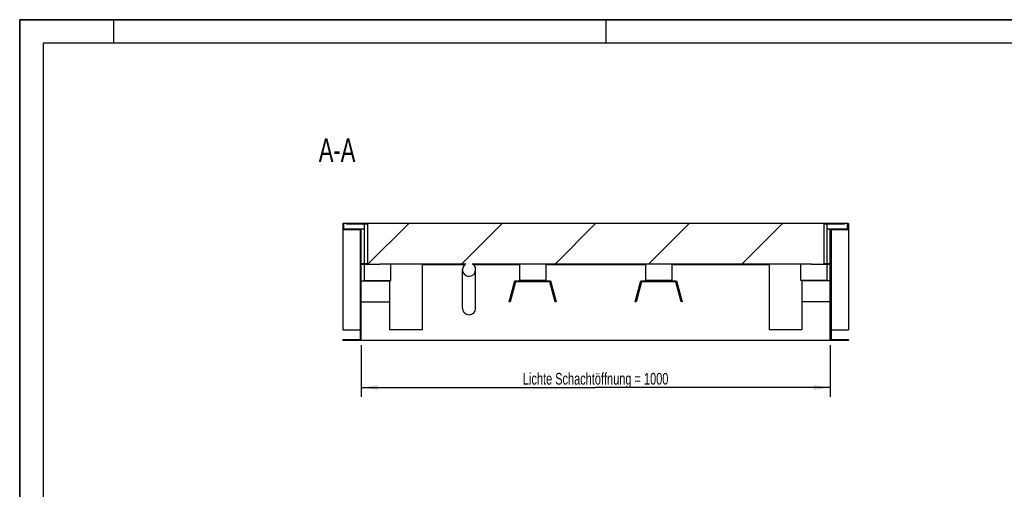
# Model space of a CAD drawing. Header units: millimetres. Extents: x 0 to 4200, y 0 to 2970.
# Tile 2 of 5: x 0 to 2100, y 1969 to 2970. Entities that reach past the tile are written whole.
import ezdxf

# ---------------------------------------------------------------- set-up
doc = ezdxf.new("R2010")
doc.units = ezdxf.units.MM
doc.header["$LTSCALE"] = 231
doc.layers.get('0').update_dxf_attribs({"linetype": 'CONTINUOUS'})
for name, color, linetype in [('_2D-BEM', 7, 'CONTINUOUS'), ('_ACHSEN', 7, 'CONTINUOUS'), ('_ZEICHNUNGSELEM', 7, 'CONTINUOUS')]:
    doc.layers.add(name, color=color, linetype=linetype)
doc.styles.get("Standard").update_dxf_attribs({"font": 'txt', "width": 0.7})
doc.dimstyles.new('DIMSTYLE_1', dxfattribs={"dimtxt": 25, "dimasz": 35, "dimexe": 2, "dimexo": 1, "dimtad": 1, "dimdec": 1, "dimtxsty": 'Standard', "dimblk": '_FILLED', "dimblk1": '_FILLED', "dimblk2": '_FILLED', "dimcen": 0.09, "dimadec": 1, "dimazin": 2, "dimtp": 0.8, "dimtm": 0.8, "dimtfac": 1, "dimtdec": 1, "dimtofl": 0, "dimtmove": 0, "dimatfit": 3, "dimldrblk": '_FILLED', "dimfxl": 1, "dimtolj": 1, "dimarcsym": 0})

# ---------------------------------------------------------------- blocks, each defined once
blk = doc.blocks.new('_FILLED')
at = {"color": 0, "linetype": 'ByBlock'}
blk.add_solid([(0, 0), (-1, 0.143), (-1, -0.143)], dxfattribs=at)
blk = doc.blocks.new('*D2')
at = {"layer": '_2D-BEM', "color": 2, "linetype": 'Continuous', "transparency": 16777216}
for p, q in [((728.4, 2275.7), (728.4, 2165.7)), ((1728.4, 2275.7), (1728.4, 2165.7)), ((728.4, 2185.7), (1228.4, 2185.7)), ((1728.4, 2185.7), (1228.4, 2185.7))]:
    blk.add_line(p, q, dxfattribs=at)
at = {"layer": '_2D-BEM', "color": 2, "linetype": 'Continuous', "transparency": 16777216, "xscale": 35, "yscale": 35, "zscale": 35, "rotation": 180}
blk.add_blockref('_FILLED', (728.4, 2185.7), dxfattribs=at)
at = {"layer": '_2D-BEM', "color": 2, "linetype": 'Continuous', "transparency": 16777216, "xscale": 35, "yscale": 35, "zscale": 35}
blk.add_blockref('_FILLED', (1728.4, 2185.7), dxfattribs=at)
at = {"layer": '_2D-BEM', "color": 2, "linetype": 'Continuous', "transparency": 16777216, "insert": (1228.4, 2216.9), "char_height": 25, "width": 723.571, "attachment_point": 2, "line_spacing_factor": 0.9}
blk.add_mtext('Lichte Schachtöffnung = 1000', dxfattribs=at)

msp = doc.modelspace()

# ---------------------------------------------------------------- hatches: boundary and pattern name
at = {"linetype": 'Continuous'}
h = msp.add_hatch(dxfattribs=at)
h.set_pattern_fill('ANSI31', color=2, style=0, pattern_type=2)
h.set_pattern_definition([(45, (1228.43, 2535.68), (-99.702, 99.702), [])])
edge = h.paths.add_edge_path()
edge.add_line((1767.43, 2521.68), (1730.43, 2521.68))
edge.add_line((1730.43, 2521.68), (1730.43, 2287.68))
edge.add_line((1767.43, 2287.68), (1730.43, 2287.68))
edge.add_line((1767.43, 2287.68), (1767.43, 2285.68))
edge.add_line((1767.43, 2285.68), (1728.43, 2285.68))
edge.add_line((1728.43, 2285.68), (1728.43, 2447.68))
edge.add_line((1728.43, 2447.68), (1688.43, 2447.68))
edge.add_line((1688.43, 2447.68), (1688.43, 2449.68))
edge.add_line((965.04, 2449.68), (1688.43, 2449.68))
edge.add_spline(control_points=[(958.43, 2422.86), (958.71, 2422.86), (959.27, 2422.88), (960.1, 2422.95), (960.92, 2423.08), (961.74, 2423.26), (962.54, 2423.48), (963.33, 2423.75), (964.1, 2424.07), (964.86, 2424.44), (965.59, 2424.85), (966.3, 2425.31), (966.98, 2425.81), (967.63, 2426.35), (968.25, 2426.94), (968.83, 2427.55), (969.38, 2428.21), (969.88, 2428.9), (970.35, 2429.62), (970.77, 2430.36), (971.15, 2431.13), (971.48, 2431.93), (971.77, 2432.74), (972, 2433.57), (972.19, 2434.42), (972.33, 2435.28), (972.41, 2436.14), (972.44, 2437), (972.42, 2437.87), (972.35, 2438.73), (972.23, 2439.59), (972.06, 2440.44), (971.83, 2441.27), (971.56, 2442.09), (971.24, 2442.89), (970.87, 2443.67), (970.46, 2444.43), (970.01, 2445.15), (969.51, 2445.85), (968.97, 2446.51), (968.4, 2447.14), (967.79, 2447.73), (967.15, 2448.28), (966.47, 2448.79), (965.77, 2449.26), (965.29, 2449.54), (965.04, 2449.68)], knot_values=[0, 0, 0, 0, 0.0227273, 0.0454545, 0.0681818, 0.0909091, 0.1136364, 0.1363636, 0.1590909, 0.1818182, 0.2045455, 0.2272727, 0.25, 0.2727273, 0.2954545, 0.3181818, 0.3409091, 0.3636364, 0.3863636, 0.4090909, 0.4318182, 0.4545455, 0.4772727, 0.5, 0.5227273, 0.5454545, 0.5681818, 0.5909091, 0.6136364, 0.6363636, 0.6590909, 0.6818182, 0.7045455, 0.7272727, 0.75, 0.7727273, 0.7954545, 0.8181818, 0.8409091, 0.8636364, 0.8863636, 0.9090909, 0.9318182, 0.9545455, 0.9772727, 1, 1, 1, 1], degree=3, periodic=0)
edge.add_spline(control_points=[(951.82, 2449.68), (951.58, 2449.54), (951.09, 2449.26), (950.39, 2448.79), (949.72, 2448.28), (949.08, 2447.73), (948.47, 2447.14), (947.9, 2446.51), (947.36, 2445.85), (946.86, 2445.15), (946.41, 2444.43), (945.99, 2443.67), (945.63, 2442.89), (945.31, 2442.09), (945.03, 2441.27), (944.81, 2440.44), (944.64, 2439.59), (944.52, 2438.73), (944.44, 2437.87), (944.43, 2437), (944.46, 2436.14), (944.54, 2435.28), (944.68, 2434.42), (944.86, 2433.57), (945.1, 2432.74), (945.38, 2431.93), (945.72, 2431.13), (946.1, 2430.36), (946.52, 2429.62), (946.99, 2428.9), (947.49, 2428.21), (948.04, 2427.55), (948.62, 2426.94), (949.24, 2426.35), (949.89, 2425.81), (950.57, 2425.31), (951.28, 2424.85), (952.01, 2424.44), (952.76, 2424.07), (953.54, 2423.75), (954.33, 2423.48), (955.13, 2423.26), (955.95, 2423.08), (956.77, 2422.95), (957.6, 2422.88), (958.16, 2422.86), (958.43, 2422.86)], knot_values=[0, 0, 0, 0, 0.0227273, 0.0454545, 0.0681818, 0.0909091, 0.1136364, 0.1363636, 0.1590909, 0.1818182, 0.2045455, 0.2272727, 0.25, 0.2727273, 0.2954545, 0.3181818, 0.3409091, 0.3636364, 0.3863636, 0.4090909, 0.4318182, 0.4545455, 0.4772727, 0.5, 0.5227273, 0.5454545, 0.5681818, 0.5909091, 0.6136364, 0.6363636, 0.6590909, 0.6818182, 0.7045455, 0.7272727, 0.75, 0.7727273, 0.7954545, 0.8181818, 0.8409091, 0.8636364, 0.8863636, 0.9090909, 0.9318182, 0.9545455, 0.9772727, 1, 1, 1, 1], degree=3, periodic=0)
edge.add_line((768.43, 2449.68), (951.82, 2449.68))
edge.add_line((768.43, 2447.68), (768.43, 2449.68))
edge.add_line((768.43, 2447.68), (728.43, 2447.68))
edge.add_line((728.43, 2285.68), (728.43, 2447.68))
edge.add_line((728.43, 2285.68), (689.43, 2285.68))
edge.add_line((689.43, 2287.68), (689.43, 2285.68))
edge.add_line((726.43, 2287.68), (689.43, 2287.68))
edge.add_line((726.43, 2521.68), (726.43, 2287.68))
edge.add_line((726.43, 2521.68), (689.43, 2521.68))
edge.add_line((689.43, 2535.68), (689.43, 2521.68))
edge.add_line((691.43, 2535.68), (689.43, 2535.68))
edge.add_line((691.43, 2523.68), (691.43, 2535.68))
edge.add_line((728.43, 2523.68), (691.43, 2523.68))
edge.add_line((728.43, 2449.68), (728.43, 2523.68))
edge.add_line((741.93, 2449.68), (728.43, 2449.68))
edge.add_line((741.93, 2533.68), (741.93, 2449.68))
edge.add_line((741.93, 2533.68), (697.43, 2533.68))
edge.add_line((697.43, 2533.68), (697.43, 2535.68))
edge.add_line((1759.43, 2535.68), (697.43, 2535.68))
edge.add_line((1759.43, 2533.68), (1759.43, 2535.68))
edge.add_line((1759.43, 2533.68), (1714.93, 2533.68))
edge.add_line((1714.93, 2533.68), (1714.93, 2449.68))
edge.add_line((1728.43, 2449.68), (1714.93, 2449.68))
edge.add_line((1728.43, 2449.68), (1728.43, 2523.68))
edge.add_line((1765.43, 2523.68), (1728.43, 2523.68))
edge.add_line((1765.43, 2523.68), (1765.43, 2535.68))
edge.add_line((1767.43, 2535.68), (1765.43, 2535.68))
edge.add_line((1767.43, 2535.68), (1767.43, 2521.68))

# ---------------------------------------------------------------- linework, layer by layer
at = {"color": 7, "linetype": 'Continuous'}
for p, q in [((0, 2970), (4200, 2970)), ((0, 0), (0, 2970)), ((691.43, 2535.68), (689.43, 2535.68)), ((689.43, 2535.68), (689.43, 2521.68)), ((726.43, 2521.68), (689.43, 2521.68)), ((689.43, 2521.68), (689.43, 2308.68)), ((697.43, 2535.68), (691.43, 2535.68)), ((691.43, 2523.68), (691.43, 2535.68)), ((728.43, 2523.68), (691.43, 2523.68)), ((1759.43, 2535.68), (697.43, 2535.68)), ((697.43, 2533.68), (697.43, 2535.68)), ((741.93, 2533.68), (697.43, 2533.68)), ((726.43, 2521.68), (726.43, 2287.68)), ((735.43, 2523.68), (728.43, 2523.68)), ((728.43, 2449.68), (728.43, 2523.68)), ((735.43, 2449.68), (735.43, 2533.68)), ((741.93, 2533.68), (741.93, 2449.68)), ((1714.93, 2533.68), (1714.93, 2449.68)), ((1759.43, 2533.68), (1714.93, 2533.68)), ((1721.43, 2533.68), (1721.43, 2449.68)), ((1728.43, 2523.68), (1721.43, 2523.68)), ((1765.43, 2523.68), (1728.43, 2523.68)), ((1728.43, 2449.68), (1728.43, 2523.68)), ((1767.43, 2521.68), (1730.43, 2521.68)), ((1730.43, 2521.68), (1730.43, 2287.68)), ((1765.43, 2535.68), (1759.43, 2535.68)), ((1759.43, 2533.68), (1759.43, 2535.68)), ((1767.43, 2535.68), (1765.43, 2535.68)), ((1765.43, 2523.68), (1765.43, 2535.68)), ((1767.43, 2535.68), (1767.43, 2521.68)), ((1767.43, 2521.68), (1767.43, 2308.68)), ((741.93, 2449.68), (728.43, 2449.68)), ((728.43, 2285.68), (728.43, 2447.68)), ((768.43, 2447.68), (728.43, 2447.68)), ((735.43, 2413.68), (735.43, 2447.68)), ((768.43, 2447.68), (768.43, 2449.68)), ((768.43, 2449.68), (951.82, 2449.68)), ((791.43, 2413.68), (791.43, 2449.68)), ((858.43, 2449.68), (858.43, 2308.68)), ((944.43, 2354.68), (944.43, 2437.11)), ((965.04, 2449.68), (1688.43, 2449.68)), ((972.43, 2354.68), (972.43, 2437.11)), ((1598.43, 2449.68), (1598.43, 2308.68)), ((1665.43, 2449.68), (1665.43, 2413.68)), ((1688.43, 2447.68), (1688.43, 2449.68)), ((1728.43, 2447.68), (1688.43, 2447.68)), ((1728.43, 2449.68), (1714.93, 2449.68)), ((1721.43, 2447.68), (1721.43, 2413.68)), ((1728.43, 2285.68), (1728.43, 2447.68)), ((728.43, 2413.18), (788.43, 2413.18)), ((788.43, 2413.68), (788.43, 2413.18)), ((788.43, 2413.18), (788.43, 2368.7)), ((1044.06, 2368.7), (1055.98, 2413.18)), ((1057.51, 2411.18), (1045.99, 2368.18)), ((1055.98, 2413.18), (1132.14, 2413.18)), ((1130.61, 2411.18), (1057.51, 2411.18)), ((1142.13, 2368.18), (1130.61, 2411.18)), ((1132.14, 2413.18), (1144.06, 2368.7)), ((1312.81, 2368.7), (1324.73, 2413.18)), ((1326.26, 2411.18), (1314.74, 2368.18)), ((1324.73, 2413.18), (1400.89, 2413.18)), ((1399.36, 2411.18), (1326.26, 2411.18)), ((1410.88, 2368.18), (1399.36, 2411.18)), ((1400.89, 2413.18), (1412.81, 2368.7)), ((1668.43, 2413.68), (1668.43, 2413.18)), ((1668.43, 2413.18), (1668.43, 2368.7)), ((1728.43, 2413.18), (1668.43, 2413.18)), ((728.43, 2368.7), (788.43, 2368.7)), ((728.43, 2368.18), (788.43, 2368.18)), ((788.43, 2368.7), (788.43, 2368.18)), ((788.43, 2368.18), (788.43, 2308.68)), ((1045.99, 2368.18), (1044.06, 2368.7)), ((1144.06, 2368.7), (1142.13, 2368.18)), ((1314.74, 2368.18), (1312.81, 2368.7)), ((1412.81, 2368.7), (1410.88, 2368.18)), ((1668.43, 2368.7), (1668.43, 2368.18)), ((1728.43, 2368.7), (1668.43, 2368.7)), ((1728.43, 2368.18), (1668.43, 2368.18)), ((1668.43, 2368.18), (1668.43, 2308.68)), ((689.43, 2308.68), (726.43, 2308.68)), ((858.43, 2308.68), (788.43, 2308.68)), ((1668.43, 2308.68), (1598.43, 2308.68)), ((1730.43, 2308.68), (1767.43, 2308.68)), ((726.43, 2287.68), (689.43, 2287.68)), ((689.43, 2287.68), (689.43, 2285.68)), ((728.43, 2285.68), (689.43, 2285.68)), ((1728.43, 2285.68), (728.43, 2285.68)), ((1767.43, 2285.68), (1728.43, 2285.68)), ((1767.43, 2287.68), (1730.43, 2287.68)), ((1767.43, 2287.68), (1767.43, 2285.68))]:
    msp.add_line(p, q, dxfattribs=at)
at = {"color": 3, "linetype": 'Continuous'}
for p, q in [((0, 2970), (0, 0)), ((4200, 2970), (0, 2970)), ((200, 2970), (200, 2920)), ((1250, 2970), (1250, 2920))]:
    msp.add_line(p, q, dxfattribs=at)
at = {"color": 5, "linetype": 'Continuous'}
for p, q in [((50, 2920), (50, 50)), ((4150, 2920), (50, 2920))]:
    msp.add_line(p, q, dxfattribs=at)
at = {"color": 7, "linetype": 'Continuous'}
for start_param, end_param in [(0.4916714, 1.5707963), (1.5707963, 3.1415927), (3.1415927, 4.712389), (4.712389, 5.7915139)]:
    msp.add_ellipse((958.43, 2437.11), major_axis=(0, 14.25), ratio=0.9822758, start_param=start_param, end_param=end_param, dxfattribs=at)
for points, knots in [([(944.43, 2354.68), (944.43, 2352.89), (945.17, 2349.26), (948.29, 2344.69), (952.94, 2341.64), (956.61, 2340.93), (958.43, 2340.93)], [0, 0, 0, 0, 0.2479313, 0.4970795, 0.7479384, 1, 1, 1, 1]), ([(958.43, 2340.93), (960.25, 2340.93), (963.92, 2341.64), (968.58, 2344.69), (971.7, 2349.26), (972.43, 2352.89), (972.43, 2354.68)], [0, 0, 0, 0, 0.2520616, 0.5029205, 0.7520687, 1, 1, 1, 1])]:
    msp.add_open_spline(points, degree=3, knots=knots, dxfattribs=at)
at = {"layer": '_ACHSEN', "color": 7, "linetype": 'Continuous'}
for p, q in [((858.43, 2447.68), (949.04, 2447.68)), ((967.83, 2447.68), (1066.51, 2447.68)), ((1066.06, 2447.68), (1066.06, 2413.68)), ((1066.51, 2449.68), (1066.51, 2447.68)), ((1121.61, 2449.68), (1121.61, 2447.68)), ((1121.61, 2447.68), (1335.26, 2447.68)), ((1122.06, 2447.68), (1122.06, 2413.68)), ((1334.81, 2447.68), (1334.81, 2413.68)), ((1335.26, 2449.68), (1335.26, 2447.68)), ((1390.36, 2449.68), (1390.36, 2447.68)), ((1390.36, 2447.68), (1598.43, 2447.68)), ((1390.81, 2447.68), (1390.81, 2413.68)), ((735.43, 2413.68), (763.43, 2413.68)), ((763.43, 2413.68), (791.43, 2413.68)), ((1122.06, 2413.68), (1066.06, 2413.68)), ((1390.81, 2413.68), (1334.81, 2413.68)), ((1693.43, 2413.68), (1665.43, 2413.68)), ((1721.43, 2413.68), (1693.43, 2413.68))]:
    msp.add_line(p, q, dxfattribs=at)

# ---------------------------------------------------------------- texts
at = {"layer": '_ZEICHNUNGSELEM', "color": 2, "linetype": 'Continuous', "insert": (715.93, 2716.88), "char_height": 50, "width": 182.1429, "attachment_point": 3, "line_spacing_factor": 0.9}
msp.add_mtext('A-A', dxfattribs=at)

# ---------------------------------------------------------------- dimensions: what is measured, and where the dimension line sits
at = {"layer": '_2D-BEM', "color": 2, "linetype": 'Continuous'}
dim = msp.add_linear_dim(base=(1728.43, 2185.68), p1=(728.43, 2276.68), p2=(1728.43, 2276.68), text='Lichte Schachtöffnung = <>', dimstyle='DIMSTYLE_1', dxfattribs=at)
dim.commit()
dim.dimension.update_dxf_attribs({"geometry": '*D2', "text_midpoint": (1228.43, 2185.68), "dimtype": 160})

doc.saveas('drawing.dxf')
